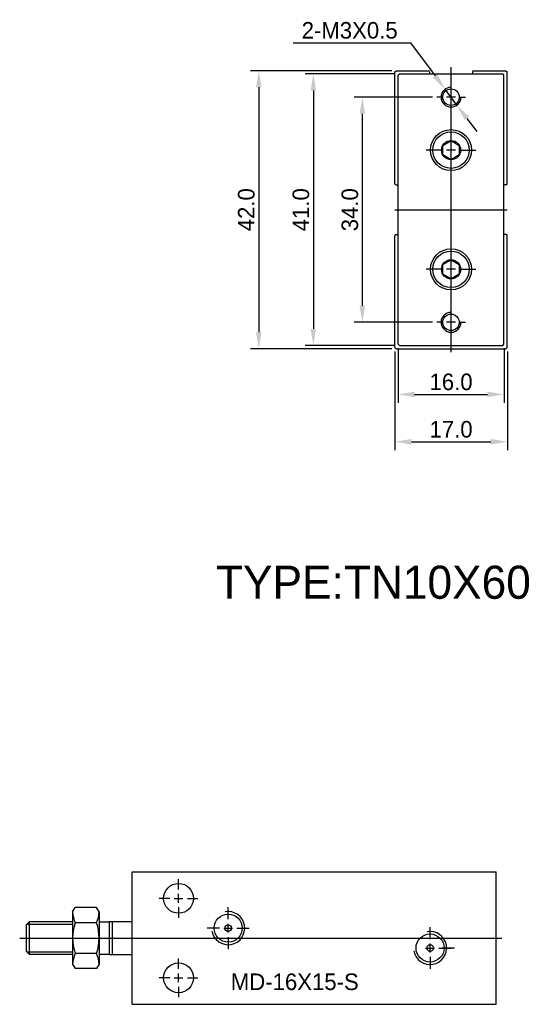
# Model space of a CAD drawing. Header units: millimetres. Extents: x -1657 to 8845, y -11980 to 3013.
# Tile 192 of 256: x -640 to -565, y 2667 to 2816. Entities that reach past the tile are written whole.
import ezdxf

# ---------------------------------------------------------------- set-up
doc = ezdxf.new("R2010")
doc.units = ezdxf.units.MM
doc.layers.add('推料气缸', color=251, linetype='Continuous')
doc.layers.add('错位', color=252, linetype='Continuous')
doc.dimstyles.new('ISO-25', dxfattribs={"dimtxt": 2.5, "dimasz": 2.5, "dimexe": 1.25, "dimexo": 0.625, "dimtad": 1, "dimdec": 1, "dimzin": 1, "dimdsep": 46, "dimtxsty": 'Standard', "dimcen": 2.5, "dimadec": 0, "dimazin": 0, "dimtfac": 1, "dimtdec": 1, "dimtmove": 0, "dimatfit": 3, "dimfxl": 0, "dimarcsym": 0})
doc.dimstyles.new('ISO-25$3', dxfattribs={"dimtxt": 2.5, "dimasz": 2.5, "dimexe": 0.5, "dimexo": 0.5, "dimtad": 1, "dimtoh": 1, "dimdec": 1, "dimzin": 1, "dimdsep": 46, "dimtxsty": 'Standard', "dimcen": 2.5, "dimadec": 0, "dimazin": 0, "dimtfac": 1, "dimtdec": 1, "dimtmove": 0, "dimatfit": 3, "dimfxl": 0, "dimarcsym": 0})

# ---------------------------------------------------------------- blocks, each defined once
blk = doc.blocks.new('*D336')
at = {"layer": 'Defpoints', "color": 0, "ltscale": 5}
for p in [(-575.7, 2805.37), (-573.91, 2802.97)]:
    blk.add_point(p, dxfattribs=at)
at = {"layer": '推料气缸', "color": 0, "lineweight": -2, "ltscale": 5}
for p, q in [((-598.66, 2812.38), (-580.95, 2812.38)), ((-580.95, 2812.38), (-577.2, 2807.37)), ((-573.91, 2802.97), (-575.7, 2805.37)), ((-572.41, 2800.97), (-570.91, 2798.97))]:
    blk.add_line(p, q, dxfattribs=at)
at = {"layer": '推料气缸', "color": 0, "ltscale": 5}
for points in [[(-576.87, 2807.62), (-577.54, 2807.12), (-575.7, 2805.37)], [(-572.07, 2801.22), (-572.74, 2800.72), (-573.91, 2802.97)]]:
    blk.add_solid(points, dxfattribs=at)
at = {"layer": '推料气缸', "color": 0, "ltscale": 5, "insert": (-590.12, 2814.25), "char_height": 2.5, "attachment_point": 5}
blk.add_mtext('2-M3X0.5', dxfattribs=at)
blk = doc.blocks.new('*D337')
at = {"layer": 'Defpoints', "color": 0, "ltscale": 75.099996}
for p in [(-583.3, 2766.37), (-566.3, 2766.37), (-566.3, 2752.13)]:
    blk.add_point(p, dxfattribs=at)
at = {"layer": '推料气缸', "color": 0, "lineweight": -2, "ltscale": 75.099996}
for p, q in [((-583.3, 2765.75), (-583.3, 2750.88)), ((-566.3, 2765.75), (-566.3, 2750.88)), ((-580.8, 2752.13), (-568.8, 2752.13))]:
    blk.add_line(p, q, dxfattribs=at)
at = {"layer": '推料气缸', "color": 0, "ltscale": 75.099996}
for points in [[(-580.8, 2752.55), (-580.8, 2751.71), (-583.3, 2752.13)], [(-568.8, 2752.55), (-568.8, 2751.71), (-566.3, 2752.13)]]:
    blk.add_solid(points, dxfattribs=at)
at = {"layer": '推料气缸', "color": 0, "ltscale": 75.099996, "insert": (-574.8, 2754), "char_height": 2.5, "attachment_point": 5}
blk.add_mtext('17.0', dxfattribs=at)
blk = doc.blocks.new('*D338')
at = {"layer": 'Defpoints', "color": 0, "ltscale": 75.099996}
for p in [(-582.8, 2766.87), (-566.8, 2766.87), (-566.8, 2759.28)]:
    blk.add_point(p, dxfattribs=at)
at = {"layer": '推料气缸', "color": 0, "lineweight": -2, "ltscale": 75.099996}
for p, q in [((-582.8, 2766.25), (-582.8, 2758.03)), ((-566.8, 2766.25), (-566.8, 2758.03)), ((-580.3, 2759.28), (-569.3, 2759.28))]:
    blk.add_line(p, q, dxfattribs=at)
at = {"layer": '推料气缸', "color": 0, "ltscale": 75.099996}
for points in [[(-580.3, 2759.7), (-580.3, 2758.87), (-582.8, 2759.28)], [(-569.3, 2759.7), (-569.3, 2758.87), (-566.8, 2759.28)]]:
    blk.add_solid(points, dxfattribs=at)
at = {"layer": '推料气缸', "color": 0, "ltscale": 75.099996, "insert": (-574.8, 2761.16), "char_height": 2.5, "attachment_point": 5}
blk.add_mtext('16.0', dxfattribs=at)
blk = doc.blocks.new('*D352')
at = {"layer": 'Defpoints', "color": 0, "ltscale": 75.099996}
for p in [(-583.1, 2808.17), (-603.85, 2766.17), (-583.1, 2766.17)]:
    blk.add_point(p, dxfattribs=at)
at = {"layer": '推料气缸', "color": 0, "lineweight": -2, "ltscale": 75.099996}
for p, q in [((-583.73, 2808.17), (-605.1, 2808.17)), ((-603.85, 2805.67), (-603.85, 2768.67)), ((-583.73, 2766.17), (-605.1, 2766.17))]:
    blk.add_line(p, q, dxfattribs=at)
at = {"layer": '推料气缸', "color": 0, "ltscale": 75.099996}
for points in [[(-604.27, 2805.67), (-603.44, 2805.67), (-603.85, 2808.17)], [(-604.27, 2768.67), (-603.44, 2768.67), (-603.85, 2766.17)]]:
    blk.add_solid(points, dxfattribs=at)
at = {"layer": '推料气缸', "color": 0, "ltscale": 75.099996, "insert": (-605.73, 2787.17), "char_height": 2.5, "attachment_point": 5, "rotation": 90}
blk.add_mtext('42.0', dxfattribs=at)
blk = doc.blocks.new('*D353')
at = {"layer": 'Defpoints', "color": 0, "ltscale": 75.099996}
for p in [(-582.6, 2807.67), (-595.6, 2766.67), (-582.6, 2766.67)]:
    blk.add_point(p, dxfattribs=at)
at = {"layer": '推料气缸', "color": 0, "lineweight": -2, "ltscale": 75.099996}
for p, q in [((-583.23, 2807.67), (-596.85, 2807.67)), ((-595.6, 2805.17), (-595.6, 2769.17)), ((-583.23, 2766.67), (-596.85, 2766.67))]:
    blk.add_line(p, q, dxfattribs=at)
at = {"layer": '推料气缸', "color": 0, "ltscale": 75.099996}
for points in [[(-596.02, 2805.17), (-595.19, 2805.17), (-595.6, 2807.67)], [(-596.02, 2769.17), (-595.19, 2769.17), (-595.6, 2766.67)]]:
    blk.add_solid(points, dxfattribs=at)
at = {"layer": '推料气缸', "color": 0, "ltscale": 75.099996, "insert": (-597.48, 2787.17), "char_height": 2.5, "attachment_point": 5, "rotation": 90}
blk.add_mtext('41.0', dxfattribs=at)
blk = doc.blocks.new('*D354')
at = {"layer": 'Defpoints', "color": 0, "ltscale": 75.099996}
for p in [(-576.97, 2804.17), (-588.21, 2770.17), (-576.97, 2770.17)]:
    blk.add_point(p, dxfattribs=at)
at = {"layer": '推料气缸', "color": 0, "lineweight": -2, "ltscale": 75.099996}
for p, q in [((-577.6, 2804.17), (-589.46, 2804.17)), ((-588.21, 2801.67), (-588.21, 2772.67)), ((-577.6, 2770.17), (-589.46, 2770.17))]:
    blk.add_line(p, q, dxfattribs=at)
at = {"layer": '推料气缸', "color": 0, "ltscale": 75.099996}
for points in [[(-588.62, 2801.67), (-587.79, 2801.67), (-588.21, 2804.17)], [(-588.62, 2772.67), (-587.79, 2772.67), (-588.21, 2770.17)]]:
    blk.add_solid(points, dxfattribs=at)
at = {"layer": '推料气缸', "color": 0, "ltscale": 75.099996, "insert": (-590.08, 2787.17), "char_height": 2.5, "attachment_point": 5, "rotation": 90}
blk.add_mtext('34.0', dxfattribs=at)
blk = doc.blocks.new('12E45')
at = {"layer": '错位'}
for p, q in [((-45, -9.83), (-45, 10.17)), ((-45, 10.17), (10, 10.17)), ((-38, 7.5), (-38, 9.08)), ((10, -9.83), (10, 10.17)), ((-39.33, 6.17), (-40.92, 6.17)), ((-38.67, 6.17), (-37.33, 6.17)), ((-38, 5.5), (-38, 6.83)), ((-36.67, 6.17), (-35.08, 6.17)), ((-54, 4.12), (-53.61, 4.79)), ((-50.39, 4.79), (-53.61, 4.79)), ((-50, 4.12), (-50.39, 4.79)), ((-38, 4.83), (-38, 3.25)), ((-30.5, 3), (-30.5, 4.83)), ((-54, 4.12), (-54, -3.78)), ((-50, 4.12), (-50, -3.78)), ((-60.5, 2.67), (-61, 2.17)), ((-61, 2.17), (-61, -1.83)), ((-60.88, 2.29), (-54, 2.29)), ((-60.5, 2.67), (-54, 2.67)), ((-60.5, -2.33), (-60.5, 2.67)), ((-50.39, 2.48), (-53.61, 2.48)), ((-50, 2.67), (-50, 2.67)), ((-50, 2.67), (-50, -2.33)), ((-50, 2.62), (-48.5, 2.62)), ((-50, 2.29), (-50, 2.29)), ((-48.5, 2.67), (-45, 2.67)), ((-48.5, 2.67), (-48.5, -2.33)), ((-48, -2.33), (-48, 2.67)), ((-31.83, 1.67), (-33.67, 1.67)), ((-31.17, 1.67), (-29.83, 1.67)), ((-30.5, 1), (-30.5, 2.33)), ((-29.17, 1.67), (-27.33, 1.67)), ((0, 0), (0, 1.83)), ((-62, 0.17), (10.82, 0.17)), ((-30.5, 0.33), (-30.5, -1.5)), ((-0.67, -1.33), (0.67, -1.33)), ((0, -2), (0, -0.67)), ((1.33, -1.33), (3.17, -1.33)), ((3.67, -1.33), (1.83, -1.33)), ((-61, -1.83), (-60.5, -2.33)), ((-54, -1.96), (-60.88, -1.96)), ((-54, -2.33), (-60.5, -2.33)), ((-50.39, -2.14), (-53.61, -2.14)), ((-50, -1.96), (-50, -1.96)), ((-50, -2.28), (-48.5, -2.28)), ((-50, -2.33), (-50, -2.33)), ((-48.5, -2.33), (-45, -2.33)), ((-38, -4.5), (-38, -2.92)), ((0, -2.67), (0, -4.5)), ((-54, -3.78), (-53.61, -4.45)), ((-50.39, -4.45), (-53.61, -4.45)), ((-50, -3.78), (-50.39, -4.45)), ((-39.33, -5.83), (-40.92, -5.83)), ((-38.67, -5.83), (-37.33, -5.83)), ((-38, -6.5), (-38, -5.17)), ((-36.67, -5.83), (-35.08, -5.83)), ((-38, -7.17), (-38, -8.75)), ((-45, -9.83), (10, -9.83))]:
    blk.add_line(p, q, dxfattribs=at)
for centre, radius in [((-38, 6.17), 2.25), ((-30.5, 1.67), 2.12), ((-30.5, 1.67), 0.5), ((0, -1.33), 2.12), ((0, -1.33), 0.5), ((-38, -5.83), 2.25)]:
    blk.add_circle(centre, radius, dxfattribs=at)
for centre, radius, start, end in [((-50.05, 4.18), 3.95, 180.93, 205.5583), ((-53.95, 4.18), 3.95, 334.4417, 359.07), ((-30.5, 1.67), 2.5, 190, 100), ((-46.9, 0.17), 7.1, 161.0158, 198.9842), ((-57.1, 0.17), 7.1, 341.0158, 18.9842), ((0, -1.33), 2.5, 190, 100), ((-50.05, -3.85), 3.95, 154.4417, 179.07), ((-53.95, -3.85), 3.95, 0.93, 25.5583)]:
    blk.add_arc(centre, radius, start, end, dxfattribs=at)
blk.add_text('MD-16X15-S', height=2.5, dxfattribs=at).set_placement((-30.1, -7.68))

msp = doc.modelspace()

# ---------------------------------------------------------------- linework, layer by layer
at = {"layer": '推料气缸'}
for p, q in [((-583.3048, 2807.9717), (-583.1048, 2808.1717)), ((-583.3048, 2791.1217), (-583.3048, 2807.9717)), ((-583.1048, 2808.1717), (-578.2548, 2808.1717)), ((-582.8048, 2807.4717), (-582.6048, 2807.6717)), ((-582.8048, 2766.8717), (-582.8048, 2807.4717)), ((-582.6048, 2807.6717), (-567.0048, 2807.6717)), ((-578.0548, 2807.9717), (-578.0548, 2807.6717)), ((-574.8048, 2765.6467), (-574.8048, 2808.6967)), ((-571.5548, 2807.9717), (-571.5548, 2807.6717)), ((-571.3548, 2808.1717), (-566.5048, 2808.1717)), ((-566.8048, 2807.4717), (-567.0048, 2807.6717)), ((-566.8048, 2766.8717), (-566.8048, 2807.4717)), ((-566.5048, 2808.1717), (-566.3048, 2807.9717)), ((-566.3048, 2791.1217), (-566.3048, 2807.9717)), ((-576.1381, 2804.1717), (-576.9714, 2804.1717)), ((-574.1381, 2804.1717), (-575.4714, 2804.1717)), ((-573.4714, 2804.1717), (-572.6381, 2804.1717)), ((-576.1381, 2796.1717), (-578.5714, 2796.1717)), ((-574.1381, 2796.1717), (-575.4714, 2796.1717)), ((-573.4714, 2796.1717), (-571.0381, 2796.1717)), ((-583.1048, 2790.9217), (-582.8048, 2790.9217)), ((-566.5048, 2790.9217), (-566.8048, 2790.9217)), ((-583.3048, 2787.1717), (-566.3048, 2787.1717)), ((-583.3048, 2766.3717), (-583.3048, 2783.2217)), ((-583.1048, 2783.4217), (-582.8048, 2783.4217)), ((-566.5048, 2783.4217), (-566.8048, 2783.4217)), ((-566.3048, 2766.3717), (-566.3048, 2783.2217)), ((-576.1381, 2778.1717), (-578.5714, 2778.1717)), ((-574.1381, 2778.1717), (-575.4714, 2778.1717)), ((-573.4714, 2778.1717), (-571.0381, 2778.1717)), ((-576.1381, 2770.1717), (-576.9714, 2770.1717)), ((-574.1381, 2770.1717), (-575.4714, 2770.1717)), ((-573.4714, 2770.1717), (-572.6381, 2770.1717)), ((-583.3048, 2766.3717), (-583.1048, 2766.1717)), ((-583.1048, 2766.1717), (-566.5048, 2766.1717)), ((-582.8048, 2766.8717), (-582.6048, 2766.6717)), ((-582.6048, 2766.6717), (-567.0048, 2766.6717)), ((-567.0048, 2766.6717), (-566.8048, 2766.8717)), ((-566.5048, 2766.1717), (-566.3048, 2766.3717))]:
    msp.add_line(p, q, dxfattribs=at)
for points in [[(-573.5548, 2795.45), (-574.8048, 2794.7283), (-576.0548, 2795.45), (-576.0548, 2796.8934), (-574.8048, 2797.615), (-573.5548, 2796.8934)], [(-573.5548, 2777.45), (-574.8048, 2776.7283), (-576.0548, 2777.45), (-576.0548, 2778.8934), (-574.8048, 2779.615), (-573.5548, 2778.8934)]]:
    msp.add_lwpolyline(points, close=True, dxfattribs=at)
for centre, radius in [((-574.8048, 2804.1717), 1.25), ((-574.8048, 2796.1717), 3.1), ((-574.8048, 2796.1717), 2.75), ((-574.8048, 2796.1717), 1.4434), ((-574.8048, 2778.1717), 3.1), ((-574.8048, 2778.1717), 2.75), ((-574.8048, 2778.1717), 1.4434), ((-574.8048, 2770.1717), 1.25)]:
    msp.add_circle(centre, radius, dxfattribs=at)
for centre, radius, start, end in [((-578.2548, 2807.9717), 0.2, 0, 90), ((-571.3548, 2807.9717), 0.2, 90, 180), ((-574.8048, 2804.1717), 1.5, 90, 0), ((-583.1048, 2791.1217), 0.2, 180, 270), ((-566.5048, 2791.1217), 0.2, 270, 0), ((-583.1048, 2783.2217), 0.2, 90, 180), ((-566.5048, 2783.2217), 0.2, 0, 90), ((-574.8048, 2770.1717), 1.5, 90, 0)]:
    msp.add_arc(centre, radius, start, end, dxfattribs=at)

# ---------------------------------------------------------------- block references
at = {"layer": '错位', "ltscale": 0.875}
msp.add_blockref('12E45', (-577.972, 2677.0076), dxfattribs=at)

# ---------------------------------------------------------------- texts
at = {"layer": '推料气缸', "insert": (-610.3166, 2733.4158), "char_height": 5, "width": 51.2131, "attachment_point": 1}
msp.add_mtext('TYPE:TN10X60', dxfattribs=at)

# ---------------------------------------------------------------- dimensions: what is measured, and where the dimension line sits
at = {"layer": '推料气缸'}
dim = msp.add_diameter_dim_2p(p1=(-573.9053, 2802.9713), p2=(-575.7042, 2805.3721), text='2-M3X0.5', dimstyle='ISO-25$3', dxfattribs=at)
dim.commit()
dim.dimension.update_dxf_attribs({"geometry": '*D336', "text_midpoint": (-590.1204, 2812.3777), "dimtype": 163})
for base, p1, p2, picture, middle in [((-603.8517, 2766.1717), (-583.1048, 2808.1717), (-583.1048, 2766.1717), '*D352', (-605.7267, 2787.1717)), ((-595.6032, 2766.6717), (-582.6048, 2807.6717), (-582.6048, 2766.6717), '*D353', (-597.4782, 2787.1717)), ((-588.2077, 2770.1717), (-576.9714, 2804.1717), (-576.9714, 2770.1717), '*D354', (-590.0827, 2787.1717))]:
    dim = msp.add_linear_dim(base=base, p1=p1, p2=p2, angle=90, dimstyle='ISO-25', dxfattribs=at)
    dim.commit()
    dim.dimension.update_dxf_attribs({"geometry": picture, "text_midpoint": middle})
for base, p1, p2, picture, middle in [((-566.3048, 2752.1294), (-583.3048, 2766.3717), (-566.3048, 2766.3717), '*D337', (-574.8048, 2754.0044)), ((-566.8048, 2759.2818), (-582.8048, 2766.8717), (-566.8048, 2766.8717), '*D338', (-574.8048, 2761.1568))]:
    dim = msp.add_linear_dim(base=base, p1=p1, p2=p2, dimstyle='ISO-25', dxfattribs=at)
    dim.commit()
    dim.dimension.update_dxf_attribs({"geometry": picture, "text_midpoint": middle})

doc.saveas('drawing.dxf')
